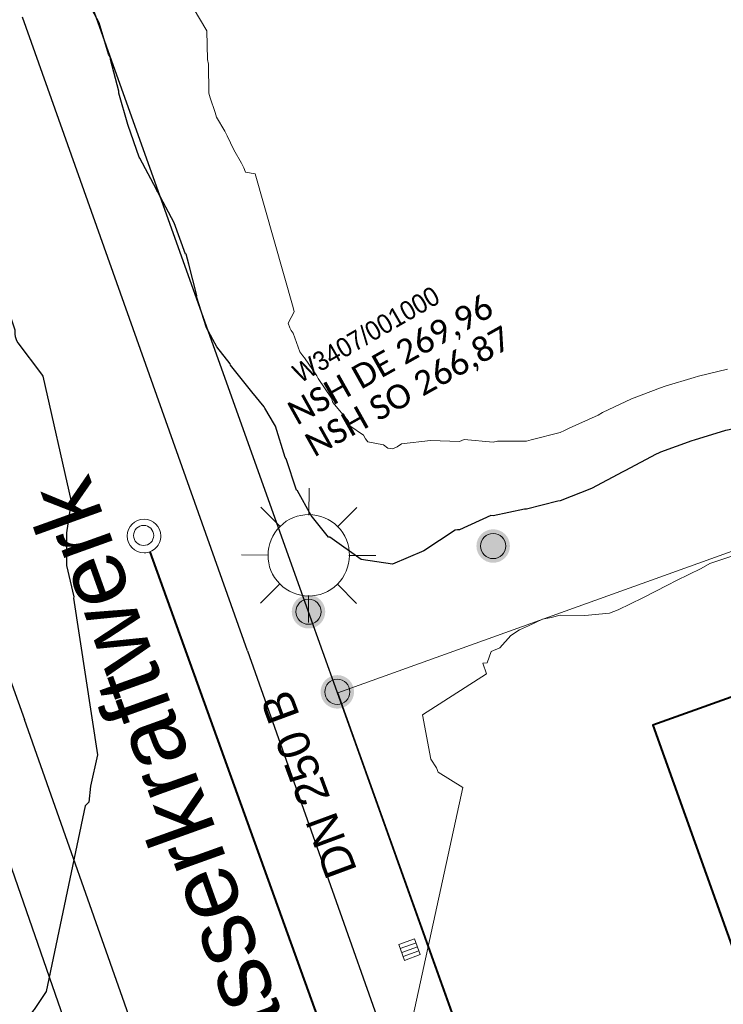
# Model space of a CAD drawing. Header units: millimetres. Extents: x 3402416 to 3403134, y 5267375 to 5268119.
# Tile 63 of 256: x 3402663 to 3402684, y 5267744 to 5267773. Entities that reach past the tile are written whole.
import ezdxf

# ---------------------------------------------------------------- set-up
doc = ezdxf.new("R2010")
doc.units = ezdxf.units.MM
doc.header["$MEASUREMENT"] = 0
for name, pattern in [('100.71', [0]), ('DGN Style 6', [36.112053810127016, 13.29045092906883, -7.59454338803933, 0.01898635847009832, -7.59454338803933, 0.01898635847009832, -7.59454338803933]), ('Zaun', [3, 1.5, 1.5])]:
    doc.linetypes.add(name, pattern=pattern)
for name, color, linetype, lineweight, true_color in [('ALKIS_Flurstuecksgrenze', 7, 'Continuous', 0, 0xffff80), ('ALKIS_Gebaeude', 7, 'Continuous', 0, 0xcccccc), ('ALKIS_Grenzpunkte_abgemarkt', 7, 'Continuous', 0, 0xffff80), ('ALKIS_Grenzpunkte_endgueltig', 7, 'Continuous', 0, 0x73d156), ('BetaPlan_RW_GW_Schachtnummer', 7, 'Continuous', 0, 0x0072ff)]:
    doc.layers.add(name, color=color, linetype=linetype, lineweight=lineweight, true_color=true_color)
for name, color, linetype, lineweight in [('IVK_Fahrbahnrand', 7, 'Continuous', 0), ('IVK_Gebaeudebezeichnung', 7, 'Continuous', 0), ('IVK_Rahmen Stempel', 7, 'Continuous', 0), ('IVK_RW DN', 90, 'Continuous', 0), ('IVK_RW Kanal', 90, 'Continuous', 0), ('IVK_RW Schacht', 90, 'Continuous', 0), ('IVK_RW Schachtanschrieb-Hoehen_NSH', 90, 'Continuous', 0), ('IVK_Sinkkasten', 7, 'Continuous', 0), ('IVK_Strassenbeleuchtung', 7, 'Continuous', 0), ('IVK_Zaun', 7, 'Continuous', 0), ('LGL_NSH_Haupthoehenlinie_2015', 7, 'Continuous', 0), ('LGL_NSH_Zwischenhoehenlinie_2015', 7, 'Continuous', 0)]:
    doc.layers.add(name, color=color, linetype=linetype, lineweight=lineweight)
doc.styles.add('Arial', font='arial.ttf')
doc.styles.add('Style-arial', font='arial.ttf')
doc.styles.add('Style-Calibri', font='calibri.ttf')

# ---------------------------------------------------------------- blocks, each defined once
blk = doc.blocks.new('LAMPE0')
at = {"color": 0, "linetype": 'ByBlock', "lineweight": -2}
for p, q in [((1e-05, 0.00267), (2e-05, 0.00445)), ((-0.0019, 0.00192), (-0.00317, 0.0032)), ((0.00192, 0.0019), (0.0032, 0.00317)), ((-0.00267, 1e-05), (-0.00445, 2e-05)), ((0.00267, -1e-05), (0.00445, -2e-05)), ((-0.00192, -0.0019), (-0.0032, -0.00317)), ((0.0019, -0.00192), (0.00317, -0.0032)), ((-1e-05, -0.00267), (-2e-05, -0.00445))]:
    blk.add_line(p, q, dxfattribs=at)
for start, end in [(44.74282500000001, 134.742825), (134.742825, 224.742825), (314.742825, 44.74282500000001), (224.742825, 314.742825)]:
    blk.add_arc((0, 0), 0.0027, start, end, dxfattribs=at)
blk = doc.blocks.new('VA03A')
at = {"linetype": 'Continuous', "lineweight": 13}
h = blk.add_hatch(color=7, dxfattribs=at)
edge = h.paths.add_edge_path(flags=0)
edge.add_arc((0, 0), 0.05, 0, 360)
blk = doc.blocks.new('Grenzpunkt mit Abmarkung')
at = {"color": 0}
blk.add_circle((0, 0), 0.05, dxfattribs=at)
blk = doc.blocks.new('STEIN')
at = {"color": 0, "linetype": 'ByBlock', "lineweight": -2}
for start, end in [(90, 180), (0, 90), (180, 270), (270, 0)]:
    blk.add_arc((0, 0), 0.00501, start, end, dxfattribs=at)
blk = doc.blocks.new('M8_2')
at = {"color": 0, "linetype": 'ByBlock', "lineweight": -2}
for p, q in [((-0.005006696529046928, -0.004993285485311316), (-0.004993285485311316, 0.005006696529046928)), ((-0.004993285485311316, 0.005006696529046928), (0.005006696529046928, 0.004993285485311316)), ((-0.002513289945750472, 0.005003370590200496), (-0.002506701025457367, -0.00499663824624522)), ((-6.705521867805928e-06, -0.004999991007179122), (6.705521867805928e-06, 0.004999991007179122)), ((0.002506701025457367, 0.00499663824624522), (0.002513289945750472, -0.005003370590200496)), ((0.005006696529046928, 0.004993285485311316), (0.004993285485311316, -0.005006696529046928)), ((0.004993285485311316, -0.005006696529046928), (-0.005006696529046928, -0.004993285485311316))]:
    blk.add_line(p, q, dxfattribs=at)
blk = doc.blocks.new('GULLI')
at = {"color": 0, "linetype": 'ByBlock', "lineweight": -2, "xscale": 1.000000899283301, "yscale": 1.000000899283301, "zscale": 1.000000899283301, "rotation": 90.07683971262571}
blk.add_blockref('M8_2', (0, 0), dxfattribs=at)

msp = doc.modelspace()

# ---------------------------------------------------------------- linework, layer by layer
at = {"layer": 'ALKIS_Flurstuecksgrenze', "color": 7, "linetype": 'Continuous', "lineweight": 30, "flags": 128}
msp.add_lwpolyline([(3402608.835, 5267881.928), (3402630.845000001, 5267822.834), (3402645.501000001, 5267783.448), (3402679.717000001, 5267686.285), (3402680.427000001, 5267686.535), (3402687.040000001, 5267667.867), (3402691.592000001, 5267659.383, -0.314201), (3402689.381000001, 5267640.645), (3402691.552000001, 5267638.554), (3402705.279000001, 5267640.195), (3402711.632000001, 5267643.135), (3402713.953000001, 5267644.306), (3402710.151000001, 5267647.277), (3402696.925, 5267684.324), (3402686.160000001, 5267714.458), (3402683.409, 5267722.141), (3402682.008, 5267726.073), (3402672.353000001, 5267753.135), (3402671.493, 5267755.526), (3402653.394, 5267806.167), (3402624.942, 5267885.459)], format="xyb", dxfattribs=at)
at = {"layer": 'ALKIS_Gebaeude', "color": 7, "linetype": 'Continuous', "lineweight": 40}
msp.add_3dface([(3402700.676, 5267730.205), (3402691.572000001, 5267755.646), (3402681.768000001, 5267752.145), (3402690.882000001, 5267726.693)], dxfattribs=at)
at = {"layer": 'IVK_Fahrbahnrand', "color": 7, "linetype": 'Continuous', "lineweight": 30}
for p, q in [((3402651.870500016, 5267783.335), (3402663.012500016, 5267752.309)), ((3402669.670500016, 5267754.363), (3402662.960500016, 5267773.271)), ((3402669.670500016, 5267754.363), (3402682.126500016, 5267719.169)), ((3402683.540000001, 5267721.96), (3402672.370000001, 5267753.11)), ((3402675.466500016, 5267717.053), (3402663.012500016, 5267752.309)), ((3402661.265499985, 5267751.774), (3402673.569499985, 5267716.482))]:
    msp.add_line(p, q, dxfattribs=at)
at = {"layer": 'IVK_Rahmen Stempel', "color": 7, "linetype": 'Continuous', "lineweight": 30}
msp.add_3dface([(3402461.796628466, 5267374.849302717), (3403134.296628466, 5267374.849302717), (3403134.296628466, 5268117.349302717), (3402461.796628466, 5268117.349302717)], dxfattribs=at)
msp.add_3dface([(3402461.796628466, 5267374.849302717), (3403134.296628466, 5267374.849302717), (3403134.296628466, 5268117.349302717), (3402461.796628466, 5268117.349302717)], dxfattribs=at)
at = {"layer": 'IVK_RW Kanal', "linetype": 'Continuous', "lineweight": 40}
msp.add_line((3402666.754000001, 5267757.317), (3402673.114000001, 5267739.677), dxfattribs=at)
at = {"layer": 'IVK_Zaun', "color": 7, "linetype": 'Zaun', "lineweight": 13}
msp.add_line((3402672.370000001, 5267753.11), (3402692.69, 5267760.41), dxfattribs=at)
at = {"layer": 'LGL_NSH_Haupthoehenlinie_2015', "color": 220, "linetype": '100.71', "lineweight": 30, "ltscale": 10, "true_color": 0xf202aa, "elevation": 270, "flags": 128}
msp.add_lwpolyline([(3402580, 5267964.863), (3402580.349, 5267963.934), (3402580.620000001, 5267962.998), (3402580.639, 5267962.936), (3402580.878, 5267962), (3402580.897, 5267961.936), (3402581.215, 5267961), (3402581.232, 5267960.936), (3402581.541000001, 5267960), (3402581.563000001, 5267959.936), (3402581.868, 5267959), (3402581.894, 5267958.936), (3402582.292, 5267958), (3402582.318, 5267957.936), (3402582.681, 5267957), (3402582.708000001, 5267956.936), (3402583.037, 5267956), (3402583.059, 5267955.936), (3402583.396000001, 5267955), (3402583.416000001, 5267954.936), (3402583.692, 5267954), (3402583.71, 5267953.936), (3402583.948, 5267953), (3402583.964000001, 5267952.936), (3402584.251000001, 5267952), (3402584.267, 5267951.936), (3402584.523000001, 5267951), (3402584.540000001, 5267950.936), (3402584.773000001, 5267950), (3402584.792, 5267949.936), (3402585.053, 5267949), (3402585.072000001, 5267948.936), (3402585.375, 5267948), (3402585.397, 5267947.936), (3402585.693, 5267947), (3402585.718, 5267946.936), (3402586.037, 5267946), (3402586.059, 5267945.936), (3402586.411, 5267945), (3402586.433000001, 5267944.936), (3402586.736, 5267944), (3402586.758, 5267943.936), (3402587.081, 5267943), (3402587.103000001, 5267942.936), (3402587.466, 5267942), (3402587.490000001, 5267941.936), (3402587.846, 5267941), (3402587.871, 5267940.936), (3402588.279000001, 5267940), (3402588.304, 5267939.936), (3402588.672, 5267939), (3402588.698, 5267938.936), (3402589.084, 5267938), (3402589.109000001, 5267937.936), (3402589.523000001, 5267937), (3402589.549000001, 5267936.936), (3402589.932, 5267936), (3402589.96, 5267935.936), (3402590.431, 5267935), (3402590.459, 5267934.936), (3402590.856000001, 5267934), (3402590.882000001, 5267933.936), (3402591.284, 5267933), (3402591.306, 5267932.936), (3402591.629000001, 5267932), (3402591.648000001, 5267931.936), (3402591.902, 5267931), (3402591.916000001, 5267930.936), (3402592.144, 5267930), (3402592.156, 5267929.936), (3402592.345000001, 5267929), (3402592.358, 5267928.936), (3402592.561000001, 5267928), (3402592.580000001, 5267927.936), (3402592.814, 5267927), (3402592.836000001, 5267926.936), (3402593.183000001, 5267926), (3402593.208000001, 5267925.936), (3402593.596, 5267925), (3402593.624, 5267924.936), (3402594.043000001, 5267924), (3402594.07, 5267923.936), (3402594.534, 5267923), (3402594.560000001, 5267922.938), (3402594.936000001, 5267922.057), (3402594.96, 5267921.99), (3402595.353000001, 5267921), (3402595.373000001, 5267920.936), (3402595.625, 5267920), (3402595.642, 5267919.936), (3402595.867000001, 5267919), (3402595.885, 5267918.936), (3402596.138, 5267918), (3402596.156, 5267917.936), (3402596.419000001, 5267917), (3402596.44, 5267916.936), (3402596.747, 5267916), (3402596.772, 5267915.936), (3402597.162, 5267915), (3402597.189, 5267914.936), (3402597.619, 5267914), (3402597.649000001, 5267913.936), (3402598.107, 5267913), (3402598.135, 5267912.936), (3402598.583000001, 5267912), (3402598.609000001, 5267911.941), (3402599.006000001, 5267911.005), (3402599.032000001, 5267910.936), (3402599.378, 5267910), (3402599.401000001, 5267909.936), (3402599.678, 5267909), (3402599.700000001, 5267908.936), (3402599.966, 5267908), (3402599.983, 5267907.936), (3402600.279000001, 5267907), (3402600.297, 5267906.936), (3402600.585, 5267906), (3402600.604, 5267905.936), (3402600.911, 5267905), (3402600.932, 5267904.936), (3402601.370000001, 5267904), (3402601.397, 5267903.936), (3402601.799000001, 5267903), (3402601.830000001, 5267902.936), (3402602.178, 5267902), (3402602.204, 5267901.936), (3402602.51, 5267901), (3402602.53, 5267900.936), (3402602.772, 5267900), (3402602.790000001, 5267899.936), (3402603.078000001, 5267899), (3402603.097000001, 5267898.936), (3402603.433000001, 5267898), (3402603.453000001, 5267897.936), (3402603.798, 5267897), (3402603.819000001, 5267896.936), (3402604.175, 5267896), (3402604.191000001, 5267895.936), (3402604.438000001, 5267895), (3402604.454, 5267894.936), (3402604.686000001, 5267894), (3402604.707, 5267893.936), (3402605.059, 5267893), (3402605.084, 5267892.936), (3402605.579, 5267892), (3402605.598000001, 5267891.936), (3402606.069000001, 5267891), (3402606.083000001, 5267890.936), (3402606.478000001, 5267890), (3402606.499, 5267889.936), (3402606.875, 5267889), (3402606.893000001, 5267888.966), (3402606.917, 5267888.936), (3402607.382000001, 5267888), (3402607.426, 5267887.936), (3402607.823, 5267887), (3402607.84, 5267886.969), (3402607.850000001, 5267886.936), (3402608.166000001, 5267886), (3402608.172, 5267885.936), (3402608.293000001, 5267885), (3402608.341, 5267884.064), (3402608.337, 5267884), (3402608.338, 5267883.936), (3402608.5, 5267883), (3402608.517, 5267882.936), (3402608.881000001, 5267882), (3402608.915000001, 5267881.936), (3402609.467000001, 5267881), (3402609.501000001, 5267880.936), (3402609.884000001, 5267880), (3402609.913000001, 5267879.936), (3402610.338, 5267879), (3402610.366, 5267878.936), (3402610.716, 5267878), (3402610.735, 5267877.936), (3402611.067, 5267877), (3402611.086000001, 5267876.936), (3402611.447000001, 5267876), (3402611.470000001, 5267875.936), (3402611.798, 5267875), (3402611.822000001, 5267874.936), (3402612.251000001, 5267874), (3402612.279000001, 5267873.936), (3402612.620000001, 5267873), (3402612.641, 5267872.936), (3402612.956, 5267872), (3402612.974, 5267871.936), (3402613.345000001, 5267871), (3402613.367000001, 5267870.936), (3402613.682, 5267870), (3402613.705000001, 5267869.936), (3402614.026000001, 5267869), (3402614.05, 5267868.936), (3402614.450000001, 5267868), (3402614.477, 5267867.936), (3402614.952000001, 5267867), (3402614.978000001, 5267866.936), (3402615.563000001, 5267866), (3402615.587, 5267865.936), (3402616.042, 5267865), (3402616.059, 5267864.936), (3402616.42, 5267864), (3402616.436000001, 5267863.936), (3402616.819000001, 5267863), (3402616.844000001, 5267862.936), (3402617.139, 5267862.464), (3402617.168000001, 5267862.4), (3402617.486, 5267861.936), (3402617.808000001, 5267861), (3402617.833000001, 5267860.936), (3402617.959, 5267860), (3402617.974, 5267859.936), (3402617.993, 5267859), (3402618.005, 5267858.936), (3402618.302000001, 5267858), (3402618.318, 5267857.936), (3402618.805000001, 5267857), (3402618.830000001, 5267856.936), (3402618.864000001, 5267856.872), (3402619.298, 5267856.424), (3402619.333000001, 5267856.36), (3402619.855, 5267855.977), (3402620.569000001, 5267854.936), (3402620.604, 5267854.872), (3402620.983, 5267853.936), (3402621.014, 5267853.872), (3402621.371, 5267852.936), (3402621.396000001, 5267852.872), (3402621.726, 5267851.936), (3402622.082, 5267851), (3402622.100000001, 5267850.936), (3402622.372, 5267850), (3402622.382000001, 5267849.936), (3402622.521000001, 5267849), (3402622.533, 5267848.936), (3402622.662, 5267848), (3402622.680000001, 5267847.936), (3402622.889, 5267847), (3402622.913000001, 5267846.936), (3402622.941000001, 5267846.872), (3402623.586000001, 5267845.936), (3402623.620000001, 5267845.872), (3402624.604, 5267844.936), (3402625.147, 5267844.482), (3402625.663000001, 5267844), (3402626.310000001, 5267843.064), (3402626.589000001, 5267842.128), (3402626.719000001, 5267841.849), (3402627.099, 5267840.881), (3402627.13, 5267840.84), (3402627.434, 5267840.414), (3402628.501000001, 5267837.936), (3402628.501000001, 5267836.968), (3402628.507000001, 5267836.952), (3402628.553, 5267836.457), (3402628.557, 5267836.44), (3402628.580000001, 5267836.383), (3402628.748000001, 5267835.911), (3402628.772, 5267835.68), (3402629.473000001, 5267834.744), (3402630.216, 5267833.808), (3402630.647, 5267832.872), (3402630.972000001, 5267831.936), (3402630.988, 5267831.872), (3402631.022, 5267831.808), (3402631.078000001, 5267831.744), (3402631.669000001, 5267830.808), (3402631.712, 5267830.744), (3402632.162, 5267830.358), (3402633.254000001, 5267827.463), (3402633.275, 5267827.399), (3402633.267, 5267826.936), (3402633.278, 5267826.872), (3402633.449, 5267826.584), (3402633.466, 5267826.52), (3402633.678, 5267826.246), (3402633.712, 5267826.182), (3402634.609000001, 5267824.872), (3402634.641, 5267824.809), (3402635.148000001, 5267823.873), (3402635.241, 5267823.406), (3402635.233, 5267822.937), (3402635.082, 5267822.001), (3402635.103000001, 5267821.936), (3402635.098000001, 5267821.467), (3402635.113, 5267821.403), (3402635.145, 5267821.339), (3402635.283, 5267820.872), (3402635.304, 5267820.841), (3402635.318, 5267820.808), (3402635.764, 5267820.288), (3402636.273000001, 5267819.872), (3402636.28, 5267819.808), (3402636.694000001, 5267819.482), (3402636.698, 5267819.418), (3402636.712, 5267819.354), (3402636.743, 5267819.29), (3402637.219000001, 5267819.068), (3402637.25, 5267819.005), (3402637.292, 5267818.94), (3402637.722000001, 5267819.02), (3402637.744, 5267818.959), (3402637.777, 5267818.892), (3402637.865000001, 5267818.764), (3402638.718, 5267819.34), (3402638.686000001, 5267819.404), (3402639.167, 5267820.045), (3402639.154000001, 5267820.109), (3402639.147, 5267820.173), (3402639.128, 5267820.237), (3402639.095000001, 5267820.301), (3402639.238, 5267821.064), (3402639.206, 5267821.128), (3402639.176, 5267821.192), (3402639.145, 5267821.256), (3402638.855, 5267822.192), (3402638.819000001, 5267822.256), (3402638.53, 5267826), (3402639.002, 5267826.936), (3402638.971, 5267827), (3402638.950000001, 5267827.064), (3402639.033, 5267828), (3402639.015000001, 5267828.064), (3402638.994, 5267828.128), (3402638.965, 5267828.192), (3402638.588, 5267829.128), (3402638.562, 5267829.192), (3402637.965, 5267830.128), (3402637.785000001, 5267831.545), (3402637.767, 5267831.609), (3402637.719000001, 5267832.064), (3402637.698, 5267832.128), (3402637.673, 5267832.192), (3402636.965, 5267833.128), (3402636.937, 5267833.192), (3402636.911, 5267833.256), (3402636.037, 5267837), (3402636.279000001, 5267837.471), (3402636.243, 5267837.599), (3402636.178, 5267838.064), (3402636.160000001, 5267838.128), (3402636.138, 5267838.192), (3402636.108, 5267838.256), (3402634.82, 5267842), (3402635.007000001, 5267842.472), (3402634.978000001, 5267842.536), (3402634.951, 5267842.6), (3402634.914, 5267843.064), (3402634.885, 5267843.128), (3402634.341, 5267844.064), (3402634.32, 5267844.128), (3402633.863, 5267845.064), (3402633.836000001, 5267845.128), (3402634.132000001, 5267847), (3402634.392, 5267847.456), (3402634.366, 5267847.52), (3402634.548, 5267848), (3402634.522, 5267848.064), (3402634.52, 5267848.53), (3402634.419000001, 5267849), (3402634.394, 5267849.064), (3402634.025, 5267850), (3402634.002, 5267850.064), (3402633.98, 5267850.128), (3402633.611, 5267850.574), (3402633.402, 5267851.064), (3402633.563000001, 5267852), (3402633.542, 5267852.064), (3402633.673, 5267853), (3402633.654000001, 5267853.064), (3402633.602, 5267854), (3402633.580000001, 5267854.064), (3402633.381000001, 5267855), (3402633.363, 5267855.064), (3402633.133, 5267856), (3402633.117000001, 5267856.064), (3402632.712, 5267857), (3402632.696, 5267857.064), (3402632.342000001, 5267858), (3402632.319000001, 5267858.064), (3402632.204, 5267858.538), (3402632.061000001, 5267859), (3402632.038000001, 5267859.064), (3402631.619, 5267860), (3402631.604, 5267860.064), (3402631.478000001, 5267861), (3402631.463, 5267861.064), (3402631.27, 5267862), (3402631.252, 5267862.064), (3402630.819000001, 5267863), (3402630.799000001, 5267863.064), (3402630.379000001, 5267864), (3402630.358, 5267864.064), (3402630.208000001, 5267865), (3402630.185000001, 5267865.064), (3402630.073, 5267866), (3402630.055000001, 5267866.064), (3402629.830000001, 5267867), (3402629.813000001, 5267867.064), (3402629.551, 5267868), (3402629.533, 5267868.064), (3402629.281, 5267869), (3402629.257000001, 5267869.064), (3402628.878, 5267870), (3402628.847000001, 5267870.064), (3402628.429, 5267871), (3402628.399000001, 5267871.064), (3402628.092000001, 5267871.956), (3402628.071, 5267872.02), (3402627.647, 5267873), (3402627.631000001, 5267873.064), (3402627.398000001, 5267874), (3402627.388, 5267874.064), (3402627.195, 5267875), (3402627.184, 5267875.064), (3402626.896000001, 5267876), (3402626.885, 5267876.064), (3402626.634000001, 5267877), (3402626.625, 5267877.064), (3402626.478000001, 5267878), (3402626.471, 5267878.064), (3402626.324, 5267879), (3402626.315, 5267879.064), (3402626.051, 5267880), (3402626.037, 5267880.064), (3402625.737000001, 5267880.529), (3402625.452000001, 5267881), (3402625.452000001, 5267881.064), (3402625.15, 5267882), (3402625.154000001, 5267882.019), (3402625.004000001, 5267882.955), (3402625.016, 5267882.972), (3402624.917, 5267883.908), (3402624.809, 5267884.844), (3402624.841, 5267884.858), (3402630.492000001, 5267886.73), (3402630.734000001, 5267886.172), (3402630.766, 5267886.169), (3402631.246, 5267885.791), (3402631.310000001, 5267885.767), (3402632.051, 5267885.581), (3402632.115000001, 5267885.545), (3402632.872, 5267885.507), (3402632.936000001, 5267885.46), (3402633.872, 5267885.505), (3402633.936000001, 5267885.469), (3402634, 5267885.45), (3402634.936000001, 5267885.414), (3402636.379000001, 5267884.441), (3402636.778, 5267883.758), (3402636.842000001, 5267883.751), (3402637.545, 5267882.815), (3402637.609000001, 5267882.788), (3402638.158, 5267882.466), (3402638.222000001, 5267882.399), (3402638.872, 5267882.224), (3402639.334, 5267882.049), (3402639.389, 5267882.008), (3402639.425, 5267881.997), (3402639.462, 5267881.992), (3402639.936000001, 5267881.897), (3402640, 5267881.888), (3402640.936000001, 5267881.92), (3402641, 5267881.896), (3402641.936000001, 5267881.936), (3402642.872, 5267881.852), (3402643.808000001, 5267881.433), (3402643.872, 5267881.409), (3402643.936000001, 5267881.391), (3402644.872, 5267880.943), (3402644.904000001, 5267880.94), (3402645.38, 5267880.585), (3402645.411, 5267880.579), (3402645.872, 5267880.193), (3402646.741, 5267879.774), (3402646.805000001, 5267879.739), (3402647.302000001, 5267879.709), (3402647.808000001, 5267879.829), (3402651.552000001, 5267879.352), (3402652.02, 5267879.228), (3402652.356000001, 5267879.063), (3402652.772, 5267878.754), (3402653.240000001, 5267878.768), (3402658.579, 5267875.521), (3402658.996, 5267874.974), (3402659.604, 5267874.585), (3402659.621, 5267874.577), (3402659.685000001, 5267874.557), (3402660.808000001, 5267874.056), (3402660.872, 5267874.036), (3402661.808000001, 5267873.434), (3402662.744, 5267872.732), (3402662.777, 5267872.712), (3402663.713, 5267871.885), (3402664.115000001, 5267871.354), (3402664.453000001, 5267870.773), (3402664.479, 5267870.744), (3402665.102, 5267869.808), (3402665.144, 5267869.744), (3402665.186000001, 5267869.708), (3402665.236, 5267869.681), (3402666.124, 5267868.745), (3402666.188000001, 5267868.7), (3402667.056, 5267867.764), (3402667.546000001, 5267866.828), (3402667.936000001, 5267865.892), (3402667.991, 5267865.808), (3402668.282000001, 5267865.354), (3402668.307, 5267865.29), (3402668.355, 5267865.233), (3402668.744, 5267864.856), (3402668.808000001, 5267864.815), (3402668.872, 5267864.79), (3402669.330000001, 5267864.628), (3402669.394, 5267864.588), (3402669.872, 5267864.5), (3402670.808000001, 5267864.138), (3402671.744, 5267863.576), (3402671.808000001, 5267863.509), (3402672.744, 5267862.863), (3402672.808000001, 5267862.805), (3402673.744, 5267862.141), (3402674.680000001, 5267861.526), (3402674.744, 5267861.443), (3402675.680000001, 5267860.919), (3402676.142, 5267860.742), (3402676.162, 5267860.664), (3402676.635, 5267860.589), (3402676.744, 5267860.409), (3402676.808000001, 5267860.369), (3402677.744, 5267860.45), (3402682.385, 5267857.588), (3402682.42, 5267857.549), (3402682.63, 5267857.305), (3402682.787, 5267857.167), (3402682.851, 5267857.138), (3402682.887000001, 5267857.112), (3402683.268000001, 5267857.019), (3402683.296000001, 5267856.983), (3402683.680000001, 5267856.985), (3402689.201, 5267854.511), (3402689.367000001, 5267854.307), (3402689.495000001, 5267854.115), (3402689.559, 5267854.061), (3402690.053, 5267853.983), (3402690.071, 5267853.989), (3402690.502, 5267853.96), (3402695.704, 5267846.706), (3402695.722000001, 5267846.694), (3402695.941000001, 5267845.758), (3402695.96, 5267845.744), (3402695.989000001, 5267845.715), (3402696.232, 5267845.207), (3402696.259000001, 5267845.173), (3402696.314, 5267845.109), (3402696.700000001, 5267844.8), (3402696.744, 5267844.738), (3402697.680000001, 5267844.601), (3402701.043000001, 5267841.322), (3402701.046000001, 5267841.289), (3402701.333000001, 5267840.842), (3402701.291000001, 5267840.552), (3402701.309, 5267840.488), (3402701.457, 5267840.299), (3402704.724, 5267836.083), (3402704.753, 5267836.052), (3402704.991, 5267835.588), (3402705.638, 5267831.844), (3402705.563000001, 5267831.378), (3402705.584, 5267831.342), (3402705.607, 5267831.278), (3402705.744, 5267830.808), (3402705.767, 5267830.744), (3402705.806, 5267830.68), (3402705.834, 5267830.616), (3402705.873000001, 5267830.552), (3402705.910000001, 5267830.488), (3402706.568, 5267829.993), (3402708.681, 5267825.808), (3402708.761, 5267825.698), (3402708.825000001, 5267825.634), (3402709.385, 5267824.698), (3402709.402, 5267824.66), (3402709.577000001, 5267824.429), (3402710.552000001, 5267823.873), (3402710.586000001, 5267823.842), (3402710.616, 5267823.806), (3402714.152, 5267820.163), (3402714.305000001, 5267819.682), (3402714.322000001, 5267819.651), (3402716.308000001, 5267815.907), (3402716.312, 5267815.872), (3402716.456, 5267815.344), (3402716.588, 5267815.024), (3402716.604, 5267814.995), (3402716.954, 5267814.586), (3402718.013, 5267808.97), (3402718.017, 5267808.936), (3402718.193, 5267808.639), (3402718.275, 5267808.425), (3402718.298, 5267808.402), (3402718.095000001, 5267803.668), (3402717.92, 5267803), (3402717.948, 5267802.936), (3402717.959, 5267802.872), (3402718.060000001, 5267802.746), (3402718.152, 5267802.272), (3402718.216, 5267802.242), (3402718.512000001, 5267801.78), (3402718.576, 5267801.718), (3402719.102, 5267801.438), (3402720.859000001, 5267798.91), (3402720.756000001, 5267797.974), (3402720.78, 5267797.925), (3402720.788000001, 5267796.989), (3402720.801, 5267796.936), (3402720.811000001, 5267796.872), (3402721.02, 5267795.936), (3402721.043000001, 5267795.872), (3402721.09, 5267795.808), (3402721.151000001, 5267795.744), (3402721.73, 5267794.984), (3402721.799000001, 5267794.92), (3402722.735, 5267794.236), (3402723.282000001, 5267793.67), (3402723.671000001, 5267792.977), (3402723.708000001, 5267792.913), (3402723.991, 5267791.872), (3402724.147, 5267790.936), (3402724.177000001, 5267790.872), (3402724.430000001, 5267789.936), (3402724.449, 5267789.872), (3402724.475000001, 5267789.808), (3402725.099, 5267788.872), (3402725.149000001, 5267788.808), (3402725.213, 5267788.744), (3402725.985, 5267787.808), (3402726.014, 5267787.778), (3402726.640000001, 5267786.842), (3402726.662, 5267786.808), (3402727.13, 5267785.872), (3402727.159, 5267785.808), (3402727.698, 5267784.872), (3402727.727, 5267784.808), (3402728.334, 5267783.872), (3402728.367000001, 5267783.808), (3402729.098000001, 5267782.872), (3402729.142, 5267782.808), (3402729.188000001, 5267782.758), (3402730.044000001, 5267781.822), (3402730.094000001, 5267781.744), (3402731.328000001, 5267780.808), (3402732.338, 5267779.872), (3402732.349, 5267779.808), (3402733.047, 5267778.872), (3402733.307, 5267778.62), (3402734.091, 5267777.684), (3402734.155, 5267777.681), (3402734.187, 5267777.678), (3402735.361, 5267776.742), (3402735.392, 5267776.733), (3402735.456, 5267776.689), (3402736.808000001, 5267776.028), (3402736.842000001, 5267775.996), (3402737.778, 5267775.706), (3402737.8, 5267775.665), (3402738.736, 5267775.383), (3402741.807, 5267772.872), (3402741.972000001, 5267771.936), (3402741.990000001, 5267771.872), (3402742.172, 5267771.69), (3402742.236, 5267771.671), (3402742.61, 5267770.735), (3402742.674000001, 5267770.7), (3402743.149000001, 5267770.237), (3402743.744, 5267769.921), (3402743.808000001, 5267769.857), (3402744.744, 5267769.521), (3402744.808000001, 5267769.457), (3402745.744, 5267769.412), (3402745.808000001, 5267769.33), (3402746.744, 5267769.191), (3402749.450000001, 5267766.746), (3402749.817, 5267765.81), (3402749.847000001, 5267765.744), (3402750.193, 5267764.808), (3402750.222000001, 5267764.744), (3402750.267, 5267764.68), (3402750.607, 5267764.173), (3402750.682, 5267764.109), (3402750.758, 5267764.059), (3402751.212, 5267763.63), (3402751.276000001, 5267763.59), (3402751.34, 5267763.555), (3402752.744, 5267762.668), (3402752.808000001, 5267762.624), (3402753.744, 5267762.152), (3402754.680000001, 5267761.519), (3402755.372, 5267760.703), (3402755.405, 5267760.67), (3402756.21, 5267758.327), (3402756.235, 5267757.862), (3402756.265000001, 5267757.826), (3402756.329, 5267757.777), (3402756.386, 5267757.744), (3402756.805000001, 5267756.808), (3402756.875, 5267756.775), (3402756.904000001, 5267756.75), (3402757.317, 5267756.382), (3402757.936000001, 5267753.006), (3402757.954, 5267752.971), (3402757.120000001, 5267752.035), (3402756.153, 5267751.099), (3402756.151000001, 5267751.064), (3402756.107, 5267751), (3402754.953000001, 5267750.064), (3402754.001000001, 5267749.428), (3402753.936000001, 5267749.375), (3402753, 5267748.791), (3402752.936000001, 5267748.751), (3402752, 5267748.209), (3402751.936000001, 5267748.168), (3402751, 5267747.604), (3402750.936000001, 5267747.57), (3402750.11, 5267747.087), (3402750.046000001, 5267747.048), (3402749, 5267746.425), (3402748.936000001, 5267746.388), (3402748, 5267745.863), (3402747.936000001, 5267745.829), (3402747, 5267745.377), (3402746.936000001, 5267745.347), (3402746, 5267744.942), (3402745.936000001, 5267744.918), (3402745, 5267744.563), (3402744.936000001, 5267744.54), (3402744, 5267744.166), (3402743.936000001, 5267744.134), (3402743, 5267743.696), (3402742.936000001, 5267743.661), (3402742, 5267743.131), (3402741.936000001, 5267743.087), (3402741, 5267742.513), (3402740.936000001, 5267742.479), (3402740, 5267742.017), (3402739.936000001, 5267741.988), (3402739, 5267741.57), (3402738.936000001, 5267741.535), (3402738.017, 5267741.075), (3402737.953000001, 5267741.043), (3402737, 5267740.566), (3402736.936000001, 5267740.543), (3402736, 5267740.138), (3402735.936000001, 5267740.129), (3402735, 5267739.829), (3402734.523000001, 5267739.765), (3402734.064, 5267739.877), (3402734, 5267739.896), (3402733.064, 5267740.415), (3402732.725000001, 5267740.703), (3402732.661, 5267740.75), (3402732.350000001, 5267741.077), (3402731.775, 5267741.559), (3402731.713, 5267741.61), (3402731.066000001, 5267741.983), (3402731, 5267742.02), (3402730.064, 5267742.279), (3402730, 5267742.289), (3402729.936000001, 5267742.286), (3402729, 5267742.247), (3402728.936000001, 5267742.238), (3402728, 5267742.046), (3402727.936000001, 5267742.038), (3402727, 5267741.794), (3402726.936000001, 5267741.794), (3402726, 5267741.609), (3402725.064, 5267741.527), (3402725, 5267741.537), (3402724.064, 5267741.536), (3402724, 5267741.555), (3402723.064, 5267741.558), (3402723, 5267741.575), (3402722.064, 5267741.573), (3402722, 5267741.594), (3402721.064, 5267741.502), (3402721, 5267741.509), (3402720.064, 5267741.39), (3402720, 5267741.404), (3402719.064, 5267741.298), (3402718.128, 5267741.256), (3402718.09, 5267741.286), (3402717.154000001, 5267741.249), (3402716.218, 5267741.194), (3402716.199, 5267741.24), (3402715.263, 5267741.193), (3402714.327000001, 5267741.172), (3402714.322000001, 5267741.204), (3402714.318, 5267741.236), (3402713.382000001, 5267741.275), (3402712.446, 5267741.414), (3402711.51, 5267741.786), (3402709.638, 5267743.181), (3402709.63, 5267743.245), (3402709.612000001, 5267743.309), (3402708.721, 5267744.32), (3402708.708000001, 5267744.384), (3402707.772, 5267745.32), (3402705.48, 5267750.936), (3402705.202000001, 5267751.344), (3402705.169000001, 5267751.359), (3402705.094000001, 5267751.835), (3402705.069000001, 5267751.859), (3402705.052000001, 5267751.891), (3402704.699, 5267752.352), (3402704.565, 5267757.707), (3402704.88, 5267758.284), (3402704.872, 5267758.316), (3402705.11, 5267758.936), (3402705.445, 5267759.872), (3402705.335, 5267760.161), (3402705.312, 5267760.174), (3402705.357, 5267760.642), (3402705.337, 5267760.66), (3402705.147, 5267761.128), (3402705.135, 5267761.157), (3402705.126000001, 5267761.188), (3402704.789, 5267761.499), (3402704.565, 5267761.74), (3402704.160000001, 5267761.897), (3402704.128, 5267761.907), (3402703.936000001, 5267761.938), (3402703.872, 5267761.904), (3402702.936000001, 5267761.987), (3402702.872, 5267761.961), (3402701.936000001, 5267761.822), (3402701.872, 5267761.808), (3402700.936000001, 5267761.594), (3402700.872, 5267761.587), (3402699.936000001, 5267761.28), (3402699.872, 5267761.271), (3402698.936000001, 5267761.055), (3402698, 5267761.102), (3402696.128, 5267762.074), (3402695.705000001, 5267762.643), (3402695.641, 5267762.633), (3402695.262000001, 5267763.241), (3402695.198, 5267763.234), (3402694.717000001, 5267763.527), (3402694.653, 5267763.52), (3402694.589000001, 5267763.507), (3402694, 5267763.513), (3402693.936000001, 5267763.487), (3402693, 5267763.201), (3402692.936000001, 5267763.168), (3402692.872, 5267763.131), (3402691.936000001, 5267762.738), (3402691, 5267762.422), (3402690.936000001, 5267762.4), (3402690, 5267762.169), (3402689.936000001, 5267762.154), (3402689, 5267761.941), (3402688.936000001, 5267761.93), (3402688, 5267761.724), (3402687.936000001, 5267761.713), (3402687, 5267761.516), (3402686.936000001, 5267761.5), (3402686, 5267761.331), (3402685.936000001, 5267761.314), (3402685, 5267761.163), (3402684.936000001, 5267761.142), (3402684, 5267760.949), (3402683.936000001, 5267760.933), (3402683, 5267760.644), (3402682.936000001, 5267760.624), (3402682, 5267760.284), (3402681.936000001, 5267760.26), (3402681.872, 5267760.229), (3402680.936000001, 5267759.728), (3402680.872, 5267759.699), (3402679.936000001, 5267759.2), (3402679, 5267758.839), (3402678.936000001, 5267758.822), (3402678, 5267758.586), (3402677.936000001, 5267758.585), (3402677, 5267758.389), (3402676.936000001, 5267758.395), (3402676, 5267757.97), (3402675.936000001, 5267757.972), (3402675.872, 5267757.965), (3402674.936000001, 5267757.342), (3402674, 5267756.949), (3402673.064, 5267757.086), (3402672.128, 5267757.747), (3402672.094000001, 5267757.753), (3402671.572000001, 5267758.399), (3402671.168000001, 5267759.133), (3402671.138, 5267759.154), (3402670.827000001, 5267760.09), (3402670.792, 5267760.131), (3402670.509000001, 5267761.067), (3402670.479, 5267761.11), (3402670.193, 5267761.6), (3402670.166000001, 5267761.64), (3402669.804, 5267762.086), (3402669.165000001, 5267762.881), (3402669.151000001, 5267762.923), (3402668.754000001, 5267763.434), (3402668.451, 5267764), (3402668.149000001, 5267764.936), (3402668.163000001, 5267764.961), (3402667.923, 5267765.897), (3402667.839000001, 5267766.192), (3402667.818, 5267766.196), (3402667.479, 5267767.132), (3402666.985, 5267768.068), (3402666.967000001, 5267768.097), (3402666.953000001, 5267768.128), (3402666.461000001, 5267769.064), (3402666.443, 5267769.095), (3402666.113, 5267770.031), (3402666.103000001, 5267770.064), (3402665.830000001, 5267771), (3402665.829, 5267771.064), (3402665.584, 5267772), (3402665.583000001, 5267772.064), (3402665.522, 5267772.166), (3402665.243, 5267773.102), (3402664.746, 5267774.038), (3402664.73, 5267774.128), (3402664.240000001, 5267775.01), (3402664.240000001, 5267778.307), (3402664.258, 5267778.344), (3402665.194000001, 5267779.38), (3402665.332, 5267779.581), (3402665.369, 5267779.608), (3402665.442, 5267779.808), (3402665.55, 5267779.872), (3402665.404000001, 5267780.237), (3402665.34, 5267780.221), (3402665.185000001, 5267780.574), (3402665.153, 5267780.574), (3402664.798, 5267780.886), (3402664.765000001, 5267780.893), (3402664.733, 5267780.902), (3402664.330000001, 5267781.172), (3402663.763, 5267781.376), (3402663.739000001, 5267781.396), (3402663.136, 5267781.443), (3402663.13, 5267781.467), (3402662.194000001, 5267781.324), (3402662.192, 5267781.348), (3402662.064, 5267781.566), (3402662.041000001, 5267781.591), (3402661.519, 5267781.148), (3402661.501000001, 5267781.178), (3402661.471, 5267781.242), (3402661.057, 5267780.679), (3402659.949, 5267780.295), (3402659.606000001, 5267779.825), (3402659.616, 5267779.761), (3402659.696, 5267779.506), (3402659.743, 5267779.441), (3402659.618, 5267778.936), (3402659.640000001, 5267778.872), (3402659.640000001, 5267778.808), (3402659.804, 5267778.495), (3402659.888, 5267778.175), (3402660.237000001, 5267772.872), (3402660.047, 5267771.936), (3402660.057, 5267771.905), (3402660.024000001, 5267771.435), (3402660.026000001, 5267771.402), (3402660.181, 5267771.107), (3402660.305000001, 5267770.641), (3402660.341, 5267770.602), (3402660.931, 5267769.666), (3402660.958000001, 5267769.619), (3402661.560000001, 5267768.683), (3402661.970000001, 5267767.747), (3402662.140000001, 5267766.811), (3402662.276000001, 5267765.875), (3402662.284, 5267765.842), (3402662.423, 5267764.906), (3402662.422, 5267764.872), (3402662.73, 5267763.936), (3402662.73, 5267763.808), (3402662.740000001, 5267763.744), (3402662.76, 5267763.68), (3402662.781, 5267763.616), (3402662.816000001, 5267763.552), (3402663.525, 5267762.616), (3402663.560000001, 5267762.558), (3402664.408, 5267758.814), (3402664.272, 5267757.878), (3402664.266, 5267756.942), (3402664.268000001, 5267756.908), (3402664.491, 5267755.972), (3402664.476, 5267755.936), (3402665.194000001, 5267751.256), (3402664.984000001, 5267750.32), (3402664.938000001, 5267749.846), (3402664.915000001, 5267749.824), (3402664.824, 5267749.737), (3402663.664, 5267744.195), (3402663.307, 5267743.658), (3402663.243, 5267743.584), (3402663.102, 5267743.256), (3402662.933000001, 5267742.799), (3402662.945, 5267742.483), (3402662.974, 5267742.415), (3402662.888, 5267741.936), (3402662.824, 5267741), (3402662.816000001, 5267740.936), (3402659.968, 5267733.402), (3402660.075000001, 5267732.863), (3402659.894, 5267732.43), (3402659.798, 5267731.973), (3402659.819000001, 5267731.924), (3402659.912, 5267730.988), (3402659.912, 5267730.936), (3402660.336000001, 5267730), (3402660.329, 5267729.98), (3402660.315, 5267729.963), (3402655.21, 5267717.66), (3402654.744, 5267717.527), (3402654.712, 5267717.515), (3402652.84, 5267716.713), (3402652.808000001, 5267716.716), (3402651.872, 5267716.048), (3402651.808000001, 5267716.061), (3402651.744, 5267716.069), (3402651.712, 5267716.075), (3402651.680000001, 5267716.084), (3402646.064, 5267712.879), (3402641.384000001, 5267712.886), (3402637.863, 5267715.014), (3402636.704, 5267715.774), (3402636.67, 5267715.804), (3402636.192, 5267715.986), (3402636.128, 5267715.98), (3402635.192, 5267716.324), (3402635.128, 5267716.336), (3402634.651000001, 5267716.368), (3402634.587, 5267716.383), (3402634.523000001, 5267716.403), (3402634.064, 5267716.238), (3402634, 5267716.266), (3402628.890000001, 5267715.511), (3402628.859000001, 5267715.532), (3402628.353000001, 5267715.451), (3402627.488, 5267715.62), (3402623.744, 5267713.997), (3402623.680000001, 5267713.994), (3402622.744, 5267713.656), (3402619.939, 5267712.792), (3402619.269, 5267712.675), (3402619.205000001, 5267712.692), (3402604.831, 5267715.817), (3402604.767, 5267715.837), (3402604.339000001, 5267716.053), (3402604.3, 5267716.08), (3402602.809, 5267715.651), (3402602.367000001, 5267715.742), (3402602.352, 5267715.711), (3402602.306, 5267715.647), (3402601.834, 5267715.544), (3402601.8, 5267715.515), (3402601.336000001, 5267715.217), (3402601.168000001, 5267714.387), (3402601.189, 5267714.339), (3402600.791000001, 5267713.795), (3402600.565, 5267713.18), (3402600.562, 5267713.128), (3402600.42, 5267712.664), (3402600.403, 5267712.63), (3402600.501000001, 5267712.158), (3402600.478000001, 5267712.128), (3402600.437, 5267712.078), (3402600.729, 5267700.365), (3402600.665000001, 5267700.322), (3402600.478000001, 5267699.868), (3402600.414, 5267699.855), (3402600.158, 5267699.786), (3402600.094000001, 5267699.755), (3402600.094000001, 5267698.819), (3402600.122, 5267696.947), (3402600.058000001, 5267696.933), (3402600.209, 5267695.997), (3402600.337, 5267693.492), (3402600.401000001, 5267693.484), (3402598.378, 5267677.424), (3402598.403, 5267677.417), (3402598.091, 5267676.63), (3402598.112000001, 5267676.616), (3402597.827000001, 5267675.68), (3402597.659, 5267674.744), (3402597.680000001, 5267674.723), (3402597.575000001, 5267673.787), (3402597.591, 5267673.765), (3402597.734000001, 5267672.829), (3402597.733, 5267672.808), (3402598.113, 5267671.872), (3402598.61, 5267670.936), (3402599.188000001, 5267670), (3402599.142, 5267669.936), (3402600.196, 5267657.768), (3402599.705000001, 5267656.832), (3402599.660000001, 5267656.798), (3402599.503, 5267655.862), (3402599.448, 5267655.841), (3402599.32, 5267654.235), (3402599.379000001, 5267653.299), (3402599.269, 5267647.683), (3402592.168000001, 5267639.446), (3402592.19, 5267639.416), (3402591.254000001, 5267639.035), (3402591.265000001, 5267638.998), (3402590.329, 5267638.301), (3402590.334, 5267638.237), (3402589.699, 5267637.256), (3402589.176, 5267636.32), (3402589.163000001, 5267636.295), (3402589.003, 5267635.359), (3402588.977, 5267635.338), (3402588.911, 5267634.402), (3402588.826, 5267633.466), (3402588.838, 5267632.993), (3402588.838, 5267631.928), (3402588.875, 5267631.915), (3402589.063000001, 5267631.453), (3402589.09, 5267631.43), (3402589.666000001, 5267631.01), (3402589.922, 5267630.785), (3402589.986, 5267630.753), (3402590.680000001, 5267630.656), (3402591.616, 5267630.757), (3402591.626000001, 5267630.739), (3402592.562, 5267630.938), (3402593.498000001, 5267631.31), (3402594.434, 5267631.582), (3402594.666000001, 5267631.084), (3402594.728000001, 5267631.02), (3402595.664, 5267631.382), (3402596.600000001, 5267631.753), (3402597.536, 5267632.062), (3402617.158, 5267620.296), (3402617.297, 5267619.36), (3402617.316000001, 5267619.329), (3402618.337, 5267618.851), (3402618.401000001, 5267618.857), (3402618.465, 5267618.857), (3402618.739000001, 5267618.35), (3402618.803, 5267618.35), (3402618.867000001, 5267618.351), (3402620.05, 5267608.124), (3402620.026000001, 5267607.626), (3402620.053, 5267607.616), (3402620.073, 5267607.59), (3402620.09, 5267607.561), (3402620.424000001, 5267599.938), (3402620.095000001, 5267599.387), (3402620.094000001, 5267599.361), (3402619.937, 5267598.758), (3402619.916000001, 5267598.734), (3402620.110257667, 5267597.973917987)], dxfattribs=at)
at = {"layer": 'LGL_NSH_Zwischenhoehenlinie_2015', "color": 190, "linetype": 'Continuous', "true_color": 0x9002f5, "flags": 128}
for points, elevation in [([(3402684, 5267762.768), (3402683.136, 5267762.554), (3402683, 5267762.512), (3402682.136, 5267762.253), (3402682, 5267762.204), (3402681.136, 5267761.881), (3402680.272, 5267761.469), (3402680.136, 5267761.396000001), (3402679.272, 5267761.004000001), (3402679.136, 5267760.932), (3402679, 5267760.879000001), (3402678.136, 5267760.654), (3402678, 5267760.619), (3402677.136, 5267760.616000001), (3402677, 5267760.587), (3402676.136, 5267760.669000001), (3402676, 5267760.608), (3402675.136, 5267760.631), (3402674.272, 5267760.537), (3402674.136, 5267760.446000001), (3402674, 5267760.389000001), (3402673.864000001, 5267760.409), (3402673.728000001, 5267760.505), (3402673.268000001, 5267760.596), (3402673.192, 5267760.690000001), (3402673.134000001, 5267760.796), (3402672.729000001, 5267761.074), (3402672.684, 5267761.21), (3402672.223000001, 5267761.766), (3402672.182, 5267761.902000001), (3402671.779000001, 5267762.49), (3402671.737000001, 5267762.561000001), (3402671.377, 5267763.099000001), (3402671.324, 5267763.164), (3402671.232000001, 5267763.279), (3402671.034, 5267763.843), (3402670.976, 5267763.918), (3402670.932, 5267764), (3402670.888, 5267764.136), (3402671.069000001, 5267764.471), (3402671.034, 5267764.607), (3402669.901000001, 5267768.592), (3402669.615000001, 5267768.641), (3402669.565, 5267768.777000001), (3402669.494, 5267768.913000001), (3402669.26, 5267769.306), (3402669.069000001, 5267769.728), (3402668.998000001, 5267769.864), (3402668.75, 5267770.283), (3402668.702000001, 5267770.419000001), (3402668.559, 5267770.864), (3402668.52, 5267771), (3402668.509000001, 5267771.864), (3402668.474, 5267772), (3402668.456, 5267772.864), (3402667.640000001, 5267774.247000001)], 269.8), ([(3402684.472000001, 5267757.304), (3402683.736, 5267757.057), (3402683.472000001, 5267756.961), (3402683.208000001, 5267756.82), (3402682.472000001, 5267756.458000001), (3402682.208000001, 5267756.317), (3402681.472000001, 5267755.943), (3402680.736, 5267755.581), (3402680.472000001, 5267755.480000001), (3402679.736, 5267755.418), (3402679, 5267755.422), (3402678.736, 5267755.355000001), (3402678.472000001, 5267755.3), (3402678.058000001, 5267755.11), (3402677.794000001, 5267754.99), (3402677.53, 5267754.815000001), (3402677.208000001, 5267754.449), (3402676.944000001, 5267754.338000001), (3402676.827000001, 5267754.002), (3402676.693, 5267753.99), (3402676.810000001, 5267753.671), (3402674.9, 5267752.45), (3402675.146000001, 5267751.13), (3402675.313000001, 5267750.866000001), (3402675.359000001, 5267750.736), (3402676.095000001, 5267750.286), (3402673.887000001, 5267740.146000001)], 270.2)]:
    msp.add_lwpolyline(points, dxfattribs=dict(at, elevation=elevation))

# ---------------------------------------------------------------- block references
at = {"layer": 'ALKIS_Grenzpunkte_abgemarkt', "color": 7, "xscale": 7.5, "yscale": 7.5, "zscale": 7.5}
for p in [(3402677.005, 5267757.487), (3402671.493, 5267755.526), (3402672.353000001, 5267753.135)]:
    msp.add_blockref('Grenzpunkt mit Abmarkung', p, dxfattribs=at)
at = {"layer": 'ALKIS_Grenzpunkte_endgueltig', "color": 254, "ltscale": 0.5, "true_color": 0xbfffbf, "xscale": 10, "yscale": 10, "zscale": 10}
for p in [(3402677.005, 5267757.487), (3402671.493, 5267755.526), (3402672.353000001, 5267753.135)]:
    msp.add_blockref('VA03A', p, dxfattribs=at)
at = {"layer": 'IVK_RW Schacht', "linetype": 'Continuous', "lineweight": 13, "zscale": 100, "rotation": 359.9919}
for p, xscale, yscale in [((3402666.584, 5267757.787), 100, 100), ((3402666.572000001, 5267757.803), 59.99999999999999, 59.99999999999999)]:
    msp.add_blockref('STEIN', p, dxfattribs=dict(at, xscale=xscale, yscale=yscale))
at = {"layer": 'IVK_Sinkkasten', "color": 7, "linetype": 'Continuous', "lineweight": 13, "xscale": 50, "yscale": 50, "zscale": 100, "rotation": 199.7737244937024}
msp.add_blockref('GULLI', (3402674.509000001, 5267745.444), dxfattribs=at)
at = {"layer": 'IVK_Strassenbeleuchtung', "color": 7, "linetype": 'Continuous', "lineweight": 13, "xscale": 450.0000000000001, "yscale": 450.0000000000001, "zscale": 100, "rotation": 359.9919}
msp.add_blockref('LAMPE0', (3402671.5, 5267757.21), dxfattribs=at)

# ---------------------------------------------------------------- texts
at = {"layer": 'BetaPlan_RW_GW_Schachtnummer', "color": 3, "linetype": 'Continuous', "insert": (3402670.957926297, 5267762.829343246), "char_height": 0.572, "attachment_point": 1, "rotation": 30.004671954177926, "line_spacing_factor": 0.69, "style": 'Arial'}
msp.add_mtext('\\H1x;\\W0.9;W3407/001000', dxfattribs=at)
at = {"layer": 'IVK_Gebaeudebezeichnung', "color": 7, "linetype": 'DGN Style 6', "lineweight": 40, "style": 'Style-arial'}
msp.add_text('Am Wasserkraftwerk', height=1.999002, rotation=109.737, dxfattribs=at).set_placement((3402673.623000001, 5267735.42))
at = {"layer": 'IVK_RW DN', "linetype": 'Continuous', "lineweight": 13, "style": 'Style-arial'}
msp.add_text('DN 250 B', height=0.9600000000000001, rotation=110.34, dxfattribs=at).set_placement((3402672.954, 5267747.807))
at = {"layer": 'IVK_RW Schachtanschrieb-Hoehen_NSH', "linetype": 'Continuous', "lineweight": 106, "style": 'Style-Calibri'}
for s, p in [('NSH DE 269,96', (3402671.14107412, 5267761.073054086)), ('NSH SO 266,87', (3402671.660316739, 5267760.126012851))]:
    msp.add_text(s, height=0.7200000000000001, rotation=29.26552540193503, dxfattribs=at).set_placement(p)

doc.saveas('drawing.dxf')
